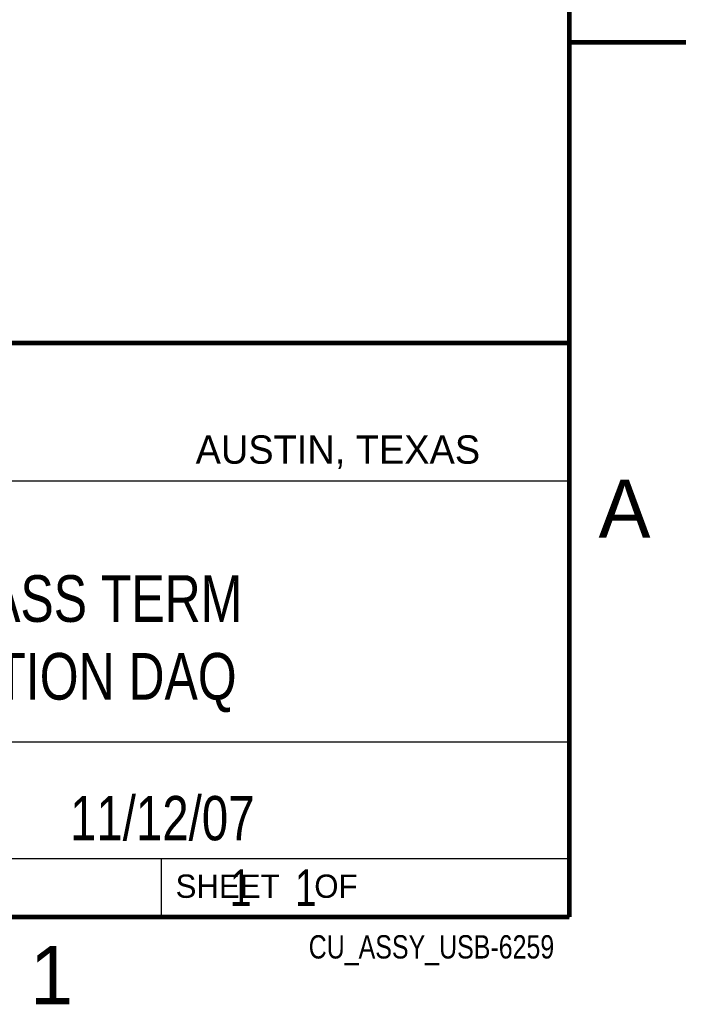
# Model space of a CAD drawing. Header units: inches. Extents: x 0 to 22, y 0 to 17.
# Tile 8 of 10: x 19.1 to 22, y 0.1 to 4.3. Entities that reach past the tile are written whole.
import ezdxf
from ezdxf.enums import TextEntityAlignment as Align

# ---------------------------------------------------------------- set-up
doc = ezdxf.new("R2010")
doc.units = ezdxf.units.IN
doc.header["$LTSCALE"] = 1.21
doc.header["$MEASUREMENT"] = 0
doc.layers.get('0').update_dxf_attribs({"linetype": 'CONTINUOUS'})
doc.styles.get("Standard").update_dxf_attribs({"font": 'txt', "width": 0.8})

msp = doc.modelspace()

# ---------------------------------------------------------------- linework, layer by layer
at = {"color": 2, "linetype": 'CONTINUOUS'}
for p, q in [((16.37365, 2.95963), (21.50365, 2.95963)), ((16.375, 2.96), (21.5, 2.96)), ((21.50365, 2.95963), (21.50365, 1.24963)), ((16.7288, 2.37), (21.5, 2.37)), ((16.37365, 1.24963), (21.50365, 1.24963)), ((18.01, 1.25), (21.5, 1.25)), ((21.5, 1.25), (21.5, 0.75)), ((16.375, 0.75), (21.5, 0.75)), ((18.01, 0.75), (21.5, 0.75)), ((19.75, 0.75), (21.5, 0.75)), ((19.75, 0.75), (19.75, 0.5)), ((21.5, 0.75), (21.5, 0.5)), ((19.75, 0.5), (21.5, 0.5)), ((20.4977, 0.49943), (21.4977, 0.49943)), ((20.4977, 0.49943), (20.4977, 0.49893)), ((20.4977, 0.49893), (21.4977, 0.49893)), ((21.4977, 0.49943), (21.4977, 0.49893))]:
    msp.add_line(p, q, dxfattribs=at)
at = {"color": 7, "linetype": 'CONTINUOUS', "const_width": 0.02}
for points in [[(21.5, 0.5), (21.5, 16.5)], [(22, 4.25), (21.5, 4.25)], [(13.6, 2.95953), (21.5, 2.96)], [(0.5, 0.5), (21.5, 0.5)]]:
    msp.add_lwpolyline(points, dxfattribs=at)

# ---------------------------------------------------------------- texts
at = {"color": 2, "linetype": 'CONTINUOUS'}
for s, height, p in [('AUSTIN, TEXAS', 0.121576, (19.89803, 2.44261)), ('A', 0.25, (21.625, 2.125)), ('SHEET    OF', 0.1, (19.81214, 0.58146)), ('1', 0.25, (19.1875, 0.125))]:
    msp.add_text(s, height=height, dxfattribs=at).set_placement(p)
at = {"color": 2, "linetype": 'CONTINUOUS', "width": 0.8}
msp.add_text('CU_ASSY_USB-6259', height=0.1, dxfattribs=at).set_placement((21.4352, 0.3213), align=Align.RIGHT)
at = {"color": 7, "linetype": 'CONTINUOUS'}
for s, insert, char_height, width, attachment_point in [('USB-6259 MASS TERM\\PMULTIFUNCTION DAQ', (18.93865, 1.96463), 0.2, 2.88, 2), ('11/12/07 ', (19.755, 1.01813), 0.19, 1.368, 2), ('     1    1', (19.8125, 0.70312), 0.15625, 1.375, 1)]:
    msp.add_mtext(s, dxfattribs=dict(at, insert=insert, char_height=char_height, width=width, attachment_point=attachment_point))

doc.saveas('drawing.dxf')
